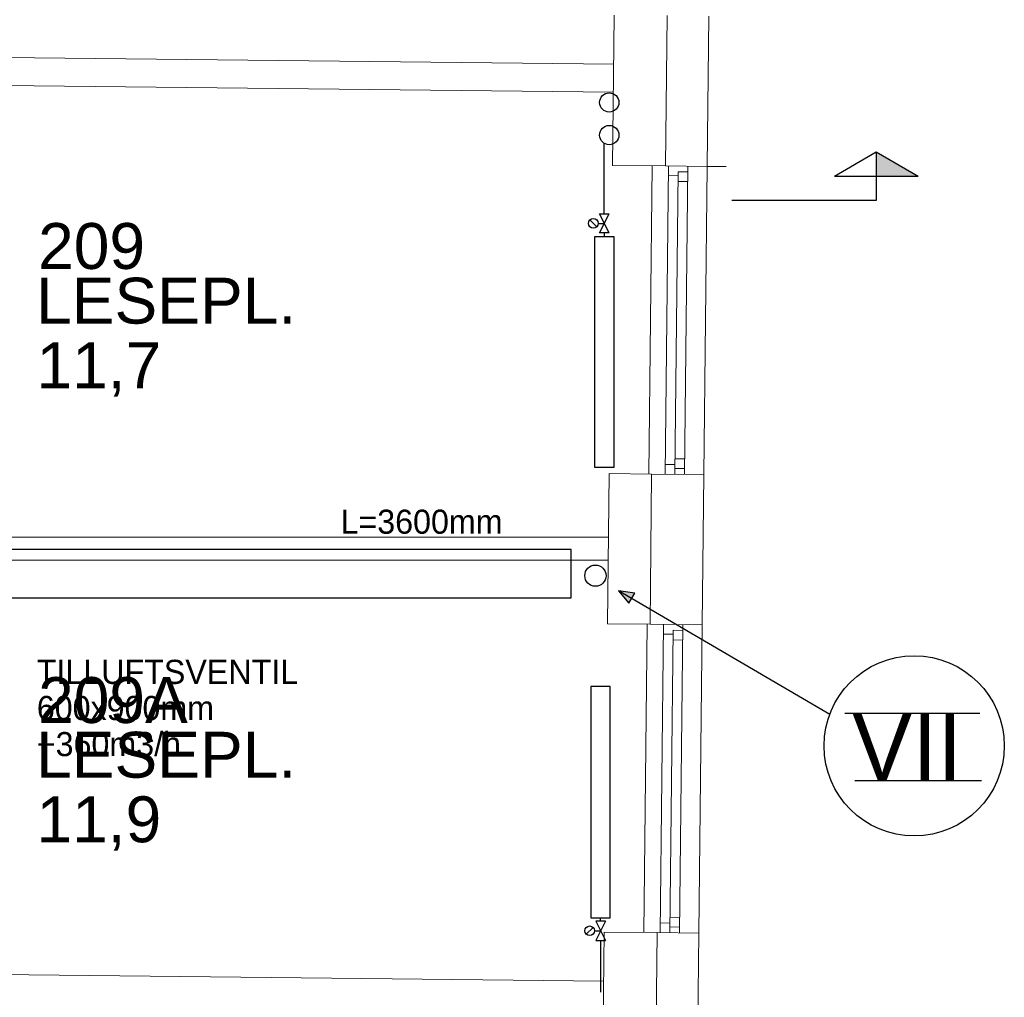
# Model space of a CAD drawing. Header units: millimetres. Extents: x 0 to 83478, y 0 to 53008.
# Tile 73 of 83: x 60047 to 65157, y 25908 to 30983. Entities that reach past the tile are written whole.
import ezdxf

# ---------------------------------------------------------------- set-up
doc = ezdxf.new("R2010")
doc.units = ezdxf.units.MM
doc.header["$LTSCALE"] = 50
doc.header["$MEASUREMENT"] = 0
doc.linetypes.add('V-V', pattern=[2, 1, 1])
doc.layers.get('0').update_dxf_attribs({"linetype": 'CONTINUOUS'})
for name, color, linetype in [('20602A200D001$0$832 Rominfo', 7, 'CONTINUOUS'), ('20602A200D001$0$A12-HEL1', 7, 'CONTINUOUS'), ('20602A200D001$0$A12-HEL3', 7, 'CONTINUOUS'), ('20602A200D001$0$A12-HEL4', 7, 'CONTINUOUS'), ('20602A200D001$0$A23-HEL1', 7, 'CONTINUOUS'), ('20602A200D001$0$A24-HEL2', 7, 'CONTINUOUS'), ('V060-', 3, 'CONTINUOUS'), ('V061-', 1, 'CONTINUOUS'), ('V080-', 3, 'CONTINUOUS'), ('V090-', 2, 'CONTINUOUS'), ('V091', 1, 'CONTINUOUS'), ('V100-', 6, 'CONTINUOUS'), ('V110', 1, 'CONTINUOUS'), ('V111', 3, 'CONTINUOUS')]:
    doc.layers.add(name, color=color, linetype=linetype)
doc.styles.add('20602A200D001$0$Arial', font='arial.ttf', dxfattribs={"height": 238.125})
doc.styles.add('FISO', font='fiso')

# ---------------------------------------------------------------- blocks, each defined once
blk = doc.blocks.new('VUN')
at = {"color": 0}
blk.add_circle((0, 0), 0.5, dxfattribs=at)
blk = doc.blocks.new('_SNITT2')
for p, q in [((-4.33, 2.5), (0, 5)), ((0, 5), (4.33, 2.5)), ((0, 5), (0, 0)), ((-4.33, 2.5), (4.33, 2.5)), ((0, 0), (15, 0))]:
    blk.add_line(p, q)
for points in [[(-4.33, 2.5), (0, 5), (-4.33, 2.5)], [(-4.33, 2.5), (0, 5), (0, 2.5)]]:
    blk.add_solid(points)
blk = doc.blocks.new('20602A200D001')
at = {"layer": '20602A200D001$0$A12-HEL1', "linetype": 'Continuous', "lineweight": 0}
for points in [[(78892.7, 27952.2), (78875.2, 26352.3)], [(79177.7, 27949.1), (79160.2, 26349.2)], [(78866.7, 25572.3), (78849.3, 23972.4)], [(79151.7, 25569.2), (79134.3, 23969.3)]]:
    blk.add_lwpolyline(points, dxfattribs=at)
at = {"layer": '20602A200D001$0$A12-HEL3', "linetype": 'Continuous', "lineweight": 0}
for points in [[(78687.7, 27954.4), (78696.2, 28734.4)], [(78962.7, 27951.4), (78687.7, 27954.4)], [(79177.7, 27949.1), (79277.7, 27948)], [(78661.8, 25574.6), (78670.3, 26354.5)], [(78890.2, 26352.1), (78670.3, 26354.5)], [(78881.7, 25572.2), (78661.8, 25574.6)], [(78635.8, 23194.7), (78644.3, 23974.7)], [(78919.3, 23971.7), (78644.3, 23974.7)]]:
    blk.add_lwpolyline(points, dxfattribs=at)
at = {"layer": '20602A200D001$0$A12-HEL4', "linetype": 'Continuous', "lineweight": 0}
for points in [[(78962.7, 27951.4), (78971.2, 28731.4)], [(79177.7, 27949.1), (79186.2, 28729.1)], [(79177.7, 27949.1), (78962.7, 27951.4)], [(78881.7, 25572.2), (78890.2, 26352.1)], [(79160.2, 26349.2), (78890.2, 26352.1)], [(79151.7, 25569.2), (79160.2, 26349.2)], [(79151.7, 25569.2), (78881.7, 25572.2)], [(78910.8, 23191.7), (78919.3, 23971.7)], [(79134.3, 23969.3), (78919.3, 23971.7)], [(79125.8, 23189.4), (79134.3, 23969.3)]]:
    blk.add_lwpolyline(points, dxfattribs=at)
at = {"layer": '20602A200D001$0$A23-HEL1', "linetype": 'Continuous', "lineweight": 0}
for points in [[(78977.7, 27951.3), (78960.2, 26351.4)], [(78977.1, 27901.3), (79027.1, 27900.7)], [(79027.4, 27920.7), (79010.2, 26350.8)], [(79027.4, 27920.7), (79077.4, 27920.2)], [(79077.7, 27950.2), (79060.2, 26350.3)], [(79026.8, 27870.7), (79076.8, 27870.2)], [(79011.1, 26430.8), (79061.1, 26430.3)], [(78960.8, 26401.4), (79010.8, 26400.8)], [(79010.6, 26380.8), (79060.6, 26380.3)], [(78951.7, 25571.4), (78934.3, 23971.5)], [(79051.7, 25570.3), (79034.3, 23970.4)], [(78951.2, 25521.4), (79001.2, 25520.9)], [(79001.4, 25540.9), (78984.3, 23971)], [(79001.4, 25540.9), (79051.4, 25540.3)], [(79000.9, 25490.9), (79050.9, 25490.3)], [(78934.8, 24021.5), (78984.8, 24021)], [(78985.2, 24051), (79035.2, 24050.4)], [(78984.6, 24001), (79034.6, 24000.4)]]:
    blk.add_lwpolyline(points, dxfattribs=at)
at = {"layer": '20602A200D001$0$A24-HEL2', "lineweight": 0}
for p, q in [((78666, 26024.6), (73235.4, 26024.6)), ((78666, 25904.6), (73238, 25904.6))]:
    blk.add_line(p, q, dxfattribs=at)
at = {"layer": '20602A200D001$0$A24-HEL2', "linetype": 'Continuous', "lineweight": 0}
for points in [[(78693.4, 28479.4), (74736.5, 28522.6)], [(78691.9, 28334.4), (74735, 28377.6)], [(78641.5, 23719.7), (73301.6, 23777.9)]]:
    blk.add_lwpolyline(points, dxfattribs=at)
at = {"layer": '20602A200D001$0$832 Rominfo', "linetype": 'Continuous', "style": '20602A200D001$0$Arial'}
for s, p in [('209', (75706.1, 27416.7)), ('LESEPL.', (75695.7, 27132.9)), ('11,7', (75697.7, 26797.7)), ('209A', (75706.1, 25059.6)), ('LESEPL.', (75695.7, 24775.8)), ('11,9', (75697.7, 24440.6))]:
    blk.add_text(s, height=238.12, dxfattribs=at).set_placement(p)

msp = doc.modelspace()

# ---------------------------------------------------------------- linework, layer by layer
at = {"layer": 'V091'}
for p, q in [((63238.82, 28006.17), (63154.3, 28018.52)), ((63154.3, 28018.52), (63207.96, 27953.62)), ((64250.45, 27375.81), (63154.3, 28018.52)), ((63207.96, 27953.62), (63238.82, 28006.17))]:
    msp.add_line(p, q, dxfattribs=at)
at = {"layer": 'V091', "color": 3}
for p, q in [((64328.6, 27383.07), (65029.84, 27383.07)), ((64380.9, 27032.63), (65038.55, 27032.63))]:
    msp.add_line(p, q, dxfattribs=at)
at = {"layer": 'V091'}
msp.add_circle((64688.96, 27213.12), 467.71, dxfattribs=at)
msp.add_solid([(63207.96, 27953.62), (63238.82, 28006.17), (63154.3, 28018.52)], dxfattribs=at)
at = {"layer": 'V100-', "linetype": 'V-V'}
for p, q in [((63080.88, 29975.55), (63080.88, 30341.81)), ((63080.88, 29875.55), (63080.88, 29857.78)), ((63061.63, 26303.29), (63061.63, 26321.05)), ((63061.63, 26203.29), (63061.63, 25934.18))]:
    msp.add_line(p, q, dxfattribs=at)
at = {"layer": 'V100-', "color": 1}
for p, q in [((63105.88, 29875.55), (63055.88, 29975.55)), ((63055.88, 29875.55), (63105.88, 29975.55)), ((63055.88, 29975.55), (63105.88, 29975.55)), ((63041.7, 29907.87), (63006.34, 29943.23)), ((63049.02, 29925.55), (63080.88, 29925.55)), ((63105.88, 29875.55), (63055.88, 29875.55)), ((63022.44, 26270.97), (62987.09, 26235.61)), ((63036.63, 26303.29), (63086.63, 26203.29)), ((63086.63, 26303.29), (63036.63, 26203.29)), ((63086.63, 26303.29), (63036.63, 26303.29)), ((63029.76, 26253.29), (63061.63, 26253.29)), ((63036.63, 26203.29), (63086.63, 26203.29))]:
    msp.add_line(p, q, dxfattribs=at)
for points in [[(63030.88, 29857.78), (63130.88, 29857.78), (63130.88, 28657.78), (63030.88, 28657.78)], [(63011.63, 26321.05), (63111.63, 26321.05), (63111.63, 27521.05), (63011.63, 27521.05)]]:
    msp.add_lwpolyline(points, close=True, dxfattribs=at)
for centre in [(63024.02, 29925.55), (63004.76, 26253.29)]:
    msp.add_circle(centre, 25, dxfattribs=at)
at = {"layer": 'V110'}
msp.add_lwpolyline([(59309.42, 27981.68), (62909.42, 27981.68), (62909.42, 28231.68), (59309.42, 28231.68)], close=True, dxfattribs=at)

# ---------------------------------------------------------------- block references
at = {"layer": 'V060-'}
msp.add_blockref('20602A200D001', (-15563.7, 2272.18), dxfattribs=at)
at = {"layer": 'V080-', "xscale": -50, "yscale": 50, "zscale": 50}
msp.add_blockref('_SNITT2', (64492.49, 30044.5), dxfattribs=at)
at = {"layer": 'V090-', "color": 1, "xscale": 110, "yscale": 110, "zscale": 110}
msp.add_blockref('VUN', (63034.66, 28096.59), dxfattribs=at)
at = {"layer": 'V100-', "color": 1, "xscale": 100, "yscale": 100, "zscale": 100}
for p in [(63106.41, 30553.02), (63106.41, 30383.72)]:
    msp.add_blockref('VUN', p, dxfattribs=at)

# ---------------------------------------------------------------- texts
at = {"layer": 'V061-', "color": 1, "style": 'FISO'}
for s, p in [('TILLUFTSVENTIL', (60135.7, 27534.77)), ('600x900mm', (60135.7, 27347.27)), ('+360m3/h', (60135.7, 27159.77))]:
    msp.add_text(s, height=125, dxfattribs=at).set_placement(p)
at = {"layer": 'V091', "color": 3, "style": 'FISO'}
msp.add_text('VII', height=350, dxfattribs=at).set_placement((64366.8, 27033.09))
at = {"layer": 'V111', "color": 1, "style": 'FISO'}
msp.add_text('L=3600mm', height=125, dxfattribs=at).set_placement((61711.87, 28314.28))

doc.saveas('drawing.dxf')
